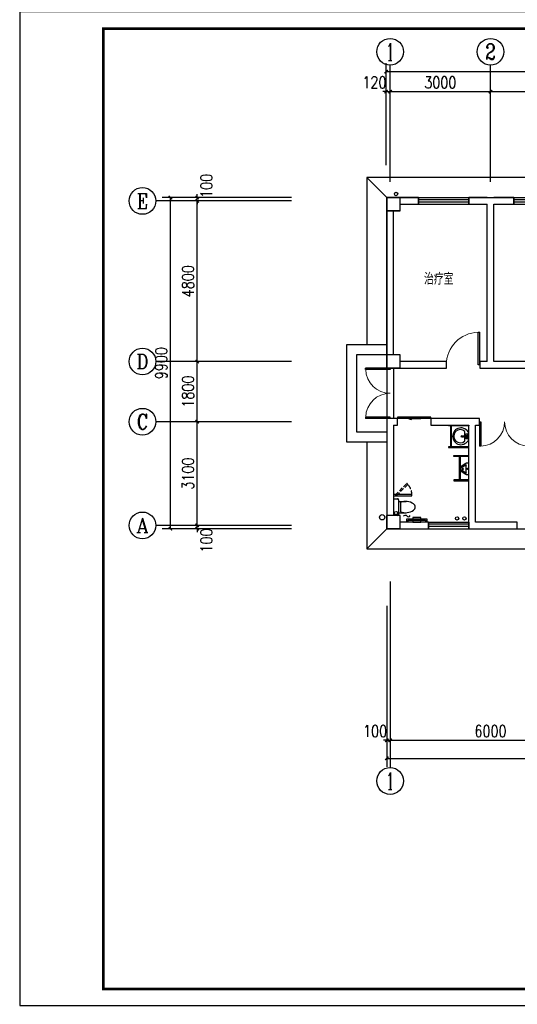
# Model space of a CAD drawing. Extents: x 41933 to 169416, y 41775 to 279375.
# Tile 30 of 39: x 83933 to 98802, y 160614 to 190045. Entities that reach past the tile are written whole.
import ezdxf
from ezdxf.enums import TextEntityAlignment as Align

# ---------------------------------------------------------------- set-up
doc = ezdxf.new("R2010")
doc.units = 0
doc.header["$LTSCALE"] = 1000
doc.header["$MEASUREMENT"] = 0
doc.linetypes.add('DASH', pattern=[0.35, 0.25, -0.1])
for name, color, linetype in [('AXIS', 3, 'Continuous'), ('AXIS_TEXT', 7, 'Continuous'), ('BZ', 143, 'Continuous'), ('COLUMN', 1, 'Continuous'), ('EQUIP_污水', 7, 'Continuous'), ('LATRINE', 6, 'Continuous'), ('LVTRY', 6, 'Continuous'), ('PUB_TEXT', 7, 'Continuous'), ('VPIPE-凝结', 150, 'DASH'), ('VPIPE-污水', 2, 'DASH'), ('VPIPE-给水', 3, 'Continuous'), ('WALL', 1, 'Continuous'), ('WINDOW', 4, 'Continuous'), ('剖面', 8, 'Continuous'), ('图框', 4, 'Continuous'), ('填充', 8, 'Continuous'), ('雨落管', 3, 'Continuous')]:
    doc.layers.add(name, color=color, linetype=linetype)
doc.styles.add('_TCH_AXIS', font='COMPLEX', dxfattribs={"bigfont": 'GBCBIG'})
doc.styles.add('_TEL_DIM', font='SIMPLEX', dxfattribs={"width": 0.8, "height": 3.5, "bigfont": 'HZTXT'})
doc.styles.add('COMPLEX', font='COMPLEX')
doc.styles.add('DIM_FONT', font='simplex.shx', dxfattribs={"width": 0.8})
doc.dimstyles.new('_TCH_ARCH&&100', dxfattribs={"dimtxt": 350, "dimasz": 100, "dimexe": 250, "dimexo": 300, "dimgap": 100, "dimtad": 1, "dimdec": 0, "dimzin": 0, "dimdsep": 46, "dimtxsty": 'DIM_FONT', "dimblk": 'ARCHTICK', "dimcen": 0.09, "dimclrt": 7, "dimazin": 2, "dimtfac": 1, "dimtdec": 0, "dimtix": 1, "dimtmove": 2, "dimatfit": 3, "dimfxl": 0, "dimtolj": 1, "dimtzin": 0, "dimarcsym": 0})

# ---------------------------------------------------------------- blocks, each defined once
blk = doc.blocks.new('_ArchTick')
at = {"color": 0, "linetype": 'ByBlock', "const_width": 0.4}
blk.add_lwpolyline([(-0.5, -0.5), (0.5, 0.5)], dxfattribs=at)
blk = doc.blocks.new('*D20')
at = {"layer": 'AXIS', "color": 0, "lineweight": -2, "transparency": 16777216}
for p, q in [((92052, 174928), (88987, 174928)), ((92052, 174828), (88987, 174828)), ((89237, 174928), (89237, 175028)), ((89237, 174828), (89237, 174928)), ((89237, 174828), (89237, 174728))]:
    blk.add_line(p, q, dxfattribs=at)
at = {"layer": 'Defpoints', "color": 0, "transparency": 16777216}
for p in [(89237, 174928), (92352, 174928), (92352, 174828)]:
    blk.add_point(p, dxfattribs=at)
at = {"layer": 'AXIS', "color": 0, "lineweight": -2, "transparency": 16777216, "xscale": 100, "yscale": 100, "zscale": 100}
for p, rotation in [((89237, 174928), 270), ((89237, 174828), 90)]:
    blk.add_blockref('_ArchTick', p, dxfattribs=dict(at, rotation=rotation))
at = {"layer": 'AXIS', "color": 7, "transparency": 16777216, "insert": (89512, 174478), "char_height": 350, "attachment_point": 5, "rotation": 90, "style": 'DIM_FONT'}
blk.add_mtext('\\A1;100', dxfattribs=at)
blk = doc.blocks.new('*D21')
at = {"layer": 'AXIS', "color": 0, "lineweight": -2, "transparency": 16777216}
for p, q in [((92052, 178028), (88987, 178028)), ((89237, 174928), (89237, 178028)), ((92052, 174928), (88987, 174928))]:
    blk.add_line(p, q, dxfattribs=at)
at = {"layer": 'Defpoints', "color": 0, "transparency": 16777216}
for p in [(89237, 178028), (92352, 178028), (92352, 174928)]:
    blk.add_point(p, dxfattribs=at)
at = {"layer": 'AXIS', "color": 0, "lineweight": -2, "transparency": 16777216, "xscale": 100, "yscale": 100, "zscale": 100}
for p, rotation in [((89237, 178028), 90), ((89237, 174928), 270)]:
    blk.add_blockref('_ArchTick', p, dxfattribs=dict(at, rotation=rotation))
at = {"layer": 'AXIS', "color": 7, "transparency": 16777216, "insert": (88962, 176478), "char_height": 350, "attachment_point": 5, "rotation": 90, "style": 'DIM_FONT'}
blk.add_mtext('\\A1;3100', dxfattribs=at)
blk = doc.blocks.new('*D22')
at = {"layer": 'AXIS', "color": 0, "lineweight": -2, "transparency": 16777216}
for p, q in [((92052, 179828), (88987, 179828)), ((89237, 178028), (89237, 179828)), ((92052, 178028), (88987, 178028))]:
    blk.add_line(p, q, dxfattribs=at)
at = {"layer": 'Defpoints', "color": 0, "transparency": 16777216}
for p in [(89237, 179828), (92352, 179828), (92352, 178028)]:
    blk.add_point(p, dxfattribs=at)
at = {"layer": 'AXIS', "color": 0, "lineweight": -2, "transparency": 16777216, "xscale": 100, "yscale": 100, "zscale": 100}
for p, rotation in [((89237, 179828), 90), ((89237, 178028), 270)]:
    blk.add_blockref('_ArchTick', p, dxfattribs=dict(at, rotation=rotation))
at = {"layer": 'AXIS', "color": 7, "transparency": 16777216, "insert": (88962, 178928), "char_height": 350, "attachment_point": 5, "rotation": 90, "style": 'DIM_FONT'}
blk.add_mtext('\\A1;1800', dxfattribs=at)
blk = doc.blocks.new('*D23')
at = {"layer": 'AXIS', "color": 0, "lineweight": -2, "transparency": 16777216}
for p, q in [((92052, 184628), (88987, 184628)), ((89237, 179828), (89237, 184628)), ((92052, 179828), (88987, 179828))]:
    blk.add_line(p, q, dxfattribs=at)
at = {"layer": 'Defpoints', "color": 0, "transparency": 16777216}
for p in [(89237, 184628), (92352, 184628), (92352, 179828)]:
    blk.add_point(p, dxfattribs=at)
at = {"layer": 'AXIS', "color": 0, "lineweight": -2, "transparency": 16777216, "xscale": 100, "yscale": 100, "zscale": 100}
for p, rotation in [((89237, 184628), 90), ((89237, 179828), 270)]:
    blk.add_blockref('_ArchTick', p, dxfattribs=dict(at, rotation=rotation))
at = {"layer": 'AXIS', "color": 7, "transparency": 16777216, "insert": (88962, 182228), "char_height": 350, "attachment_point": 5, "rotation": 90, "style": 'DIM_FONT'}
blk.add_mtext('\\A1;4800', dxfattribs=at)
blk = doc.blocks.new('*D24')
at = {"layer": 'AXIS', "color": 0, "lineweight": -2, "transparency": 16777216}
for p, q in [((89237, 184728), (89237, 184828)), ((92052, 184728), (88987, 184728)), ((92052, 184628), (88987, 184628)), ((89237, 184628), (89237, 184728)), ((89237, 184628), (89237, 184528))]:
    blk.add_line(p, q, dxfattribs=at)
at = {"layer": 'Defpoints', "color": 0, "transparency": 16777216}
for p in [(89237, 184728), (92352, 184728), (92352, 184628)]:
    blk.add_point(p, dxfattribs=at)
at = {"layer": 'AXIS', "color": 0, "lineweight": -2, "transparency": 16777216, "xscale": 100, "yscale": 100, "zscale": 100}
for p, rotation in [((89237, 184728), 270), ((89237, 184628), 90)]:
    blk.add_blockref('_ArchTick', p, dxfattribs=dict(at, rotation=rotation))
at = {"layer": 'AXIS', "color": 7, "transparency": 16777216, "insert": (89512, 185078), "char_height": 350, "attachment_point": 5, "rotation": 90, "style": 'DIM_FONT'}
blk.add_mtext('\\A1;100', dxfattribs=at)
blk = doc.blocks.new('*D25')
at = {"layer": 'AXIS', "color": 0, "lineweight": -2, "transparency": 16777216}
for p, q in [((91437, 184728), (88187, 184728)), ((88437, 174828), (88437, 184728)), ((91437, 174828), (88187, 174828))]:
    blk.add_line(p, q, dxfattribs=at)
at = {"layer": 'Defpoints', "color": 0, "transparency": 16777216}
for p in [(88437, 184728), (91737, 184728), (91737, 174828)]:
    blk.add_point(p, dxfattribs=at)
at = {"layer": 'AXIS', "color": 0, "lineweight": -2, "transparency": 16777216, "xscale": 100, "yscale": 100, "zscale": 100}
for p, rotation in [((88437, 184728), 90), ((88437, 174828), 270)]:
    blk.add_blockref('_ArchTick', p, dxfattribs=dict(at, rotation=rotation))
at = {"layer": 'AXIS', "color": 7, "transparency": 16777216, "insert": (88162, 179778), "char_height": 350, "attachment_point": 5, "rotation": 90, "style": 'DIM_FONT'}
blk.add_mtext('\\A1;9900', dxfattribs=at)
blk = doc.blocks.new('*D32')
at = {"layer": 'AXIS', "color": 0, "lineweight": -2, "transparency": 16777216}
for p, q in [((94882, 185696), (94882, 188146)), ((95002, 185696), (95002, 188146)), ((94882, 187896), (94782, 187896)), ((94882, 187896), (95002, 187896)), ((95002, 187896), (95102, 187896))]:
    blk.add_line(p, q, dxfattribs=at)
at = {"layer": 'Defpoints', "color": 0, "transparency": 16777216}
for p in [(95002, 187896), (94882, 185396), (95002, 185396)]:
    blk.add_point(p, dxfattribs=at)
at = {"layer": 'AXIS', "color": 0, "lineweight": -2, "transparency": 16777216, "xscale": 100, "yscale": 100, "zscale": 100}
blk.add_blockref('_ArchTick', (94882, 187896), dxfattribs=at)
at = {"layer": 'AXIS', "color": 0, "lineweight": -2, "transparency": 16777216, "xscale": 100, "yscale": 100, "zscale": 100, "rotation": 180}
blk.add_blockref('_ArchTick', (95002, 187896), dxfattribs=at)
at = {"layer": 'AXIS', "color": 7, "transparency": 16777216, "insert": (94532, 188171), "char_height": 350, "attachment_point": 5, "style": 'DIM_FONT'}
blk.add_mtext('\\A1;120', dxfattribs=at)
blk = doc.blocks.new('*D33')
at = {"layer": 'AXIS', "color": 0, "lineweight": -2, "transparency": 16777216}
for p, q in [((95002, 185696), (95002, 188146)), ((98002, 185696), (98002, 188146)), ((95002, 187896), (98002, 187896))]:
    blk.add_line(p, q, dxfattribs=at)
at = {"layer": 'Defpoints', "color": 0, "transparency": 16777216}
for p in [(98002, 187896), (95002, 185396), (98002, 185396)]:
    blk.add_point(p, dxfattribs=at)
at = {"layer": 'AXIS', "color": 0, "lineweight": -2, "transparency": 16777216, "xscale": 100, "yscale": 100, "zscale": 100, "rotation": 180}
blk.add_blockref('_ArchTick', (95002, 187896), dxfattribs=at)
at = {"layer": 'AXIS', "color": 0, "lineweight": -2, "transparency": 16777216, "xscale": 100, "yscale": 100, "zscale": 100}
blk.add_blockref('_ArchTick', (98002, 187896), dxfattribs=at)
at = {"layer": 'AXIS', "color": 7, "transparency": 16777216, "insert": (96502, 188171), "char_height": 350, "attachment_point": 5, "style": 'DIM_FONT'}
blk.add_mtext('\\A1;3000', dxfattribs=at)
blk = doc.blocks.new('*D34')
at = {"layer": 'AXIS', "color": 0, "lineweight": -2, "transparency": 16777216}
for p, q in [((98002, 185696), (98002, 188146)), ((101002, 185696), (101002, 188146)), ((98002, 187896), (101002, 187896))]:
    blk.add_line(p, q, dxfattribs=at)
at = {"layer": 'Defpoints', "color": 0, "transparency": 16777216}
for p in [(101002, 187896), (98002, 185396), (101002, 185396)]:
    blk.add_point(p, dxfattribs=at)
at = {"layer": 'AXIS', "color": 0, "lineweight": -2, "transparency": 16777216, "xscale": 100, "yscale": 100, "zscale": 100, "rotation": 180}
blk.add_blockref('_ArchTick', (98002, 187896), dxfattribs=at)
at = {"layer": 'AXIS', "color": 0, "lineweight": -2, "transparency": 16777216, "xscale": 100, "yscale": 100, "zscale": 100}
blk.add_blockref('_ArchTick', (101002, 187896), dxfattribs=at)
at = {"layer": 'AXIS', "color": 7, "transparency": 16777216, "insert": (99502, 188171), "char_height": 350, "attachment_point": 5, "style": 'DIM_FONT'}
blk.add_mtext('\\A1;3000', dxfattribs=at)
blk = doc.blocks.new('*D39')
at = {"layer": 'AXIS', "color": 0, "lineweight": -2, "transparency": 16777216}
for p, q in [((94882, 186742), (94882, 188743)), ((112602, 186742), (112602, 188743)), ((94882, 188493), (112602, 188493))]:
    blk.add_line(p, q, dxfattribs=at)
at = {"layer": 'Defpoints', "color": 0, "transparency": 16777216}
for p in [(112602, 188493), (94882, 186442), (112602, 186442)]:
    blk.add_point(p, dxfattribs=at)
at = {"layer": 'AXIS', "color": 0, "lineweight": -2, "transparency": 16777216, "xscale": 100, "yscale": 100, "zscale": 100, "rotation": 180}
blk.add_blockref('_ArchTick', (94882, 188493), dxfattribs=at)
at = {"layer": 'AXIS', "color": 0, "lineweight": -2, "transparency": 16777216, "xscale": 100, "yscale": 100, "zscale": 100}
blk.add_blockref('_ArchTick', (112602, 188493), dxfattribs=at)
at = {"layer": 'AXIS', "color": 7, "transparency": 16777216, "insert": (103742, 188768), "char_height": 350, "attachment_point": 5, "style": 'DIM_FONT'}
blk.add_mtext('\\A1;17720', dxfattribs=at)
blk = doc.blocks.new('*D40')
at = {"layer": 'AXIS', "color": 0, "lineweight": -2, "transparency": 16777216}
for p, q in [((94902, 172266), (94902, 168255)), ((95002, 172266), (95002, 168255)), ((94902, 168505), (94802, 168505)), ((94902, 168505), (95002, 168505)), ((95002, 168505), (95102, 168505))]:
    blk.add_line(p, q, dxfattribs=at)
at = {"layer": 'Defpoints', "color": 0, "transparency": 16777216}
for p in [(94902, 172566), (95002, 172566), (95002, 168505)]:
    blk.add_point(p, dxfattribs=at)
at = {"layer": 'AXIS', "color": 0, "lineweight": -2, "transparency": 16777216, "xscale": 100, "yscale": 100, "zscale": 100}
blk.add_blockref('_ArchTick', (94902, 168505), dxfattribs=at)
at = {"layer": 'AXIS', "color": 0, "lineweight": -2, "transparency": 16777216, "xscale": 100, "yscale": 100, "zscale": 100, "rotation": 180}
blk.add_blockref('_ArchTick', (95002, 168505), dxfattribs=at)
at = {"layer": 'AXIS', "color": 7, "transparency": 16777216, "insert": (94552, 168780), "char_height": 350, "attachment_point": 5, "style": 'DIM_FONT'}
blk.add_mtext('\\A1;100', dxfattribs=at)
blk = doc.blocks.new('*D41')
at = {"layer": 'AXIS', "color": 0, "lineweight": -2, "transparency": 16777216}
for p, q in [((95002, 172266), (95002, 168255)), ((101002, 172266), (101002, 168255)), ((95002, 168505), (101002, 168505))]:
    blk.add_line(p, q, dxfattribs=at)
at = {"layer": 'Defpoints', "color": 0, "transparency": 16777216}
for p in [(95002, 172566), (101002, 172566), (101002, 168505)]:
    blk.add_point(p, dxfattribs=at)
at = {"layer": 'AXIS', "color": 0, "lineweight": -2, "transparency": 16777216, "xscale": 100, "yscale": 100, "zscale": 100, "rotation": 180}
blk.add_blockref('_ArchTick', (95002, 168505), dxfattribs=at)
at = {"layer": 'AXIS', "color": 0, "lineweight": -2, "transparency": 16777216, "xscale": 100, "yscale": 100, "zscale": 100}
blk.add_blockref('_ArchTick', (101002, 168505), dxfattribs=at)
at = {"layer": 'AXIS', "color": 7, "transparency": 16777216, "insert": (98002, 168780), "char_height": 350, "attachment_point": 5, "style": 'DIM_FONT'}
blk.add_mtext('\\A1;6000', dxfattribs=at)
blk = doc.blocks.new('*D46')
at = {"layer": 'AXIS', "color": 0, "lineweight": -2, "transparency": 16777216}
for p, q in [((94902, 172524), (94902, 167714)), ((112622, 172524), (112622, 167714)), ((94902, 167964), (112622, 167964))]:
    blk.add_line(p, q, dxfattribs=at)
at = {"layer": 'Defpoints', "color": 0, "transparency": 16777216}
for p in [(94902, 172824), (112622, 172824), (112622, 167964)]:
    blk.add_point(p, dxfattribs=at)
at = {"layer": 'AXIS', "color": 0, "lineweight": -2, "transparency": 16777216, "xscale": 100, "yscale": 100, "zscale": 100, "rotation": 180}
blk.add_blockref('_ArchTick', (94902, 167964), dxfattribs=at)
at = {"layer": 'AXIS', "color": 0, "lineweight": -2, "transparency": 16777216, "xscale": 100, "yscale": 100, "zscale": 100}
blk.add_blockref('_ArchTick', (112622, 167964), dxfattribs=at)
at = {"layer": 'AXIS', "color": 7, "transparency": 16777216, "insert": (103762, 168239), "char_height": 350, "attachment_point": 5, "style": 'DIM_FONT'}
blk.add_mtext('\\A1;17720', dxfattribs=at)
blk = doc.blocks.new('_AXISO')
blk.add_circle((0, 0), 0.5)
at = {"layer": 'AXIS_TEXT', "style": 'COMPLEX', "width": 1.041667}
blk.add_attdef('A', text='', height=0.56, dxfattribs=at).set_placement((-0.25, -0.28), (0.25, -0.28), align=Align.FIT)
blk = doc.blocks.new('$plan$00001628')
for p, q in [((-20, 0), (20, 0)), ((20, 0), (20, -150)), ((-23, -104), (-144, -104)), ((-20, -150), (-20, 0)), ((20, -150), (-20, -150)), ((136, -104), (24, -104))]:
    blk.add_line(p, q)
blk.add_lwpolyline([(-97, 9, 5.110404), (92, 9)], format="xyb", close=True)
for centre, radius in [((-57, -52), 26.7), ((0, -190), 27.8), ((57, -52), 26.7)]:
    blk.add_circle(centre, radius)
blk.add_arc((-4, -243), 197, 135.2527, 44.7473)
blk = doc.blocks.new('_FZH')
for p, q in [((-0.5, 0.5), (0.5, 0.5)), ((-0.5, -0.5), (-0.5, 0.5)), ((0.5, -0.5), (0.5, 0.5)), ((-0.5, -0.5), (0.5, -0.5))]:
    blk.add_line(p, q)
blk.add_lwpolyline([(-0.5, -0.5), (0.5, -0.5), (0.5, 0.5), (-0.5, 0.5)], close=True)
blk = doc.blocks.new('$DorLib2D$00000002')
for p, q in [((-0.5, 0), (-0.5, 0.4875)), ((-0.475, 0.4875), (-0.5, 0.4875)), ((-0.475, 0), (-0.475, 0.4875)), ((0.475, 0), (0.475, 0.4875)), ((0.475, 0.4875), (0.5, 0.4875)), ((0.5, 0), (0.5, 0.4875)), ((-0.5, 0), (-0.475, 0)), ((0.5, 0), (0.475, 0))]:
    blk.add_line(p, q)
at = {"lineweight": 13}
for centre, start, end in [((-0.4875, 0), 0, 88.53072), ((0.4875, 0), 91.46928, 180)]:
    blk.add_arc(centre, 0.4875, start, end, dxfattribs=at)
blk = doc.blocks.new('$WINLIB2D$00000001')
for p, q in [((-0.5, 0.5), (0.5, 0.5)), ((-0.5, 0.5), (-0.5, -0.5)), ((0.5, -0.5), (0.5, 0.5)), ((0.5, 0.167), (-0.5, 0.167)), ((0.5, -0.167), (-0.5, -0.167)), ((-0.5, -0.5), (0.5, -0.5))]:
    blk.add_line(p, q)
blk = doc.blocks.new('$DorLib2D$00000129')
at = {"color": 0, "linetype": 'Continuous'}
for p, q in [((-0.5, 0.545), (-0.5, 0.687)), ((-0.5, 0.687), (0.5, 0.687)), ((0.5, 0.687), (0.5, 0.545)), ((0.5, 0.545), (-0.5, 0.545)), ((-0.5, 0.5), (-0.5, 0.545)), ((-0.2, 0.437), (0.158, 0.437)), ((0.08, 0.341), (0.08, 0.437)), ((0.158, 0.437), (0.08, 0.341)), ((0.5, 0.5), (0.5, 0.545))]:
    blk.add_line(p, q, dxfattribs=at)
blk = doc.blocks.new('$lvtry$00000219')
at = {"color": 0}
for p, q in [((-124, -91, 0), (-43, -216, 0)), ((-116, -76, 0), (116, -76, 0)), ((43, -216, 0), (124, -91, 0))]:
    blk.add_line(p, q, dxfattribs=at)
at = {"color": 0, "elevation": 0}
blk.add_lwpolyline([(69, -231, -0.57735), (-69, -231), (-162, -88, -0.145378), (-170, -61), (-170, 0), (170, 0), (170, -61, -0.145378), (162, -88)], format="xyb", close=True, dxfattribs=at)
at = {"color": 0}
for centre, radius in [((0, -177, 0), 20), ((0, -38, 0), 17.7)]:
    blk.add_circle(centre, radius, dxfattribs=at)
for centre, radius, start, end in [((-116, -86, 0), 10, 90, 213.0863), ((0, -191, 0), 50, 210, 330), ((116, -86, 0), 10, 326.9137, 90)]:
    blk.add_arc(centre, radius, start, end, dxfattribs=at)
for p in [(0, -38, 0), (0, -177, 0)]:
    blk.add_point(p, dxfattribs=at)
blk = doc.blocks.new('$DorLib2D$00000001')
for p, q in [((0.45, 0.975), (0.5, 0.975)), ((0.45, 0), (0.45, 0.975)), ((0.5, 0), (0.5, 0.975)), ((0.5, 0), (0.45, 0))]:
    blk.add_line(p, q)
at = {"lineweight": 13}
blk.add_arc((0.475, 0), 0.975, 91.4693, 180, dxfattribs=at)
blk = doc.blocks.new('$TwtSys$00000132')
at = {"elevation": 0}
blk.add_lwpolyline([(7, -101, -0.575183), (0, 0, 0.604745), (-11, 101, 16.924828)], format="xyb", dxfattribs=at)

msp = doc.modelspace()

# ---------------------------------------------------------------- linework, layer by layer
at = {"color": 32}
for p, q in [((94901.9, 184728.1), (94301.9, 185328.1)), ((94901.9, 174828.1), (94301.9, 174228.1))]:
    msp.add_line(p, q, dxfattribs=at)
for p, q in [((97071.9, 176290.3), (97071.9, 176990.3)), ((97101.9, 176290.3), (97101.9, 176990.3))]:
    msp.add_line(p, q)
for points in [[(108601.9, 174228.1), (108801.9, 174228.1), (108801.9, 174228.1), (113201.9, 174228.1), (113201.9, 185328.1), (94301.9, 185328.1), (94301.9, 180328.1)], [(94301.9, 177428.1), (94301.9, 174228.1), (105601.9, 174228.1)]]:
    msp.add_lwpolyline(points, dxfattribs=at)
for points in [[(97351.9, 177928.1), (97351.9, 177903.1), (96745.4, 177903.1), (96745.4, 177928.1)], [(96831.8, 177903.1), (96806.8, 177903.1), (96806.8, 177278.1), (96831.8, 177278.1)], [(97351.9, 177253.1), (97351.9, 177278.1), (96745.4, 177278.1), (96745.4, 177253.1)]]:
    msp.add_lwpolyline(points, close=True)
for points in [[(97351.9, 176990.3), (96902.4, 176990.3), (96902.4, 177020.3), (97351.9, 177020.3)], [(97351.9, 176290.3), (96902.4, 176290.3), (96902.4, 176260.3), (97351.9, 176260.3)]]:
    msp.add_lwpolyline(points)
at = {"layer": 'AXIS'}
for p, q in [((95001.9, 185193.8), (95001.9, 188685.9)), ((98001.9, 185193.8), (98001.9, 188685.9)), ((92001.9, 184628.1), (88001.9, 184628.1)), ((92001.9, 179828.1), (88001.9, 179828.1)), ((92001.9, 178028.1), (88001.9, 178028.1)), ((92001.9, 174928.1), (88001.9, 174928.1)), ((95001.9, 173249.7), (95001.9, 167689.5))]:
    msp.add_line(p, q, dxfattribs=at)
at = {"layer": 'BZ'}
for p, q in [((95101.9, 175728.1), (95222.5, 175728.1)), ((95252.5, 175698.1), (95252.5, 175258.1)), ((95252.9, 175647.9), (95482.9, 175647.9)), ((95312.9, 175617.9), (95312.9, 175338.4)), ((95222.5, 175228.1), (95101.9, 175228.1)), ((95252.9, 175308.4), (95482.9, 175308.4))]:
    msp.add_line(p, q, dxfattribs=at)
for centre, radius, start, end in [((95222.5, 175698.1), 30, 0, 90), ((95465.4, 175250.7), 397.5, 53.36186, 112.54952), ((95642.1, 175478.1), 109.8, 303.45086, 56.54914), ((95222.5, 175258.1), 30, 270, 0), ((95465.4, 175705.5), 397.5, 247.45048, 306.63814)]:
    msp.add_arc(centre, radius, start, end, dxfattribs=at)
at = {"layer": 'LATRINE', "linetype": 'DASH', "ltscale": 0.5}
msp.add_lwpolyline([(95181.9, 175807.6), (95153.6, 175835.9), (95500.1, 176182.4), (95528.3, 176154.1)], close=True, dxfattribs=at)
at = {"layer": 'LATRINE'}
for points in [[(95651.9, 175808.1), (95651.9, 175848.1), (95101.9, 175848.1), (95101.9, 175808.1)], [(95921.9, 175028.1), (95921.9, 175167.3), (95681.9, 175167.3), (95681.9, 175028.1)]]:
    msp.add_lwpolyline(points, close=True, dxfattribs=at)
for points in [[(95501.9, 175028.1), (95501.9, 175128.1), (96101.9, 175128.1), (96101.9, 175028.1)], [(95541.9, 175028.1), (95541.9, 175088.1), (96061.9, 175088.1), (96061.9, 175028.1)]]:
    msp.add_lwpolyline(points, dxfattribs=at)
at = {"layer": 'LATRINE', "linetype": 'DASH', "ltscale": 0.5}
msp.add_arc((95201.9, 175848.1), 450, 0, 48.26245, dxfattribs=at)
at = {"layer": 'VPIPE-凝结', "linetype": 'Continuous'}
msp.add_circle((95179.9, 184835), 50, dxfattribs=at)
at = {"layer": 'VPIPE-污水', "linetype": 'Continuous'}
for centre in [(97002.5, 175137.6), (97222, 175137.6)]:
    msp.add_circle(centre, 50, dxfattribs=at)
at = {"layer": 'VPIPE-给水', "linetype": 'Continuous'}
msp.add_circle((95179.2, 175297.1), 50, dxfattribs=at)
at = {"layer": 'WALL'}
for p, q in [((95851.9, 184728.1), (95301.9, 184728.1)), ((95851.9, 184528.1), (95851.9, 184728.1)), ((97901.9, 184728.1), (97351.9, 184728.1)), ((97351.9, 184728.1), (97351.9, 184528.1)), ((97901.9, 184728.1), (97901.9, 184728.1)), ((97901.9, 184728.1), (98101.9, 184728.1)), ((98701.9, 184728.1), (98101.9, 184728.1)), ((98101.9, 184728.1), (98101.9, 184728.1)), ((98701.9, 184528.1), (98701.9, 184728.1)), ((94901.9, 180028.1), (94901.9, 184328.1)), ((95101.9, 180028.1), (95101.9, 184328.1)), ((95301.9, 184528.1), (95851.9, 184528.1)), ((97351.9, 184528.1), (97901.9, 184528.1)), ((97901.9, 179828.1), (97901.9, 184528.1)), ((98101.9, 184528.1), (98701.9, 184528.1)), ((98101.9, 179828.1), (98101.9, 184528.1)), ((96681.9, 179828.1), (95301.9, 179828.1)), ((96681.9, 179628.1), (96681.9, 179828.1)), ((97901.9, 179828.1), (97681.9, 179828.1)), ((97681.9, 179828.1), (97681.9, 179628.1)), ((99681.9, 179828.1), (98101.9, 179828.1)), ((95301.9, 179628.1), (96681.9, 179628.1)), ((97681.9, 179628.1), (98001.9, 179628.1)), ((98001.9, 179628.1), (99681.9, 179628.1)), ((95101.9, 178128.1), (94901.9, 178128.1)), ((94901.9, 178128.1), (94901.9, 178028.1)), ((95221.9, 178128.1), (95101.9, 178128.1)), ((95221.9, 177928.1), (95221.9, 178128.1)), ((97451.9, 178128.1), (96221.9, 178128.1)), ((96221.9, 178128.1), (96221.9, 177928.1)), ((97671.9, 178128.1), (97451.9, 178128.1)), ((97671.9, 177928.1), (97671.9, 178128.1)), ((94901.9, 178028.1), (94901.9, 175228.1)), ((95101.9, 177928.1), (95221.9, 177928.1)), ((95101.9, 177928.1), (95101.9, 175228.1)), ((96221.9, 177928.1), (97351.9, 177928.1)), ((97351.9, 175028.1), (97351.9, 177928.1)), ((97551.9, 177928.1), (97671.9, 177928.1)), ((97551.9, 175028.1), (97551.9, 177928.1)), ((96151.9, 175028.1), (95301.9, 175028.1)), ((95301.9, 174828.1), (96151.9, 174828.1)), ((96151.9, 174828.1), (96151.9, 175028.1)), ((97351.9, 175028.1), (97351.9, 174828.1)), ((97351.9, 174828.1), (97451.9, 174828.1)), ((97451.9, 174828.1), (98801.9, 174828.1)), ((98801.9, 175028.1), (97551.9, 175028.1)), ((98801.9, 174828.1), (98801.9, 175028.1))]:
    msp.add_line(p, q, dxfattribs=at)
at = {"layer": 'WINDOW'}
for p, q in [((94901.9, 179628.1), (94901.9, 178128.1)), ((95101.9, 179628.1), (95101.9, 178128.1))]:
    msp.add_line(p, q, dxfattribs=at)
at = {"layer": '剖面'}
msp.add_line((94901.9, 184728.1), (94901.9, 179628.1), dxfattribs=at)
for points in [[(94901.9, 180328.1), (93701.9, 180328.1), (93701.9, 178128.1), (93701.9, 177428.1), (94901.9, 177428.1)], [(94901.9, 179628.1), (94901.9, 180028.1), (94001.9, 180028.1), (94001.9, 178128.1), (94001.9, 177728.1), (94901.9, 177728.1)]]:
    msp.add_lwpolyline(points, dxfattribs=at)
at = {"layer": '图框', "color": 4}
msp.add_lwpolyline([(125933, 190275), (83933, 190275), (83933, 160575), (125933, 160575)], close=True, dxfattribs=at)
at = {"layer": '图框', "color": 4, "const_width": 80}
msp.add_lwpolyline([(86433, 161075), (125433, 161075), (125433, 189775), (86433, 189775)], close=True, dxfattribs=at)
at = {"layer": '填充'}
for points in [[(94901.9, 184728.1), (112601.9, 184728.1), (112601.9, 174828.1), (108601.9, 174828.1)], [(94901.9, 179967.2), (94901.9, 174828.1), (105501.9, 174828.1)]]:
    msp.add_lwpolyline(points, dxfattribs=at)
at = {"layer": '雨落管'}
msp.add_circle((94764.5, 175172.4), 80, dxfattribs=at)

# ---------------------------------------------------------------- block references
at = {"layer": 'AXIS'}
ref = msp.add_blockref('_AXISO', (95001.9, 189085.9), dxfattribs=dict(at, xscale=800, yscale=800, zscale=800))
ref.add_attrib('A', '1', dxfattribs={"layer": 'AXIS_TEXT', "height": 514.7, "style": '_TCH_AXIS'}).set_placement((94891.6, 188828.5), (95112.2, 188828.5), align=Align.FIT)
ref = msp.add_blockref('_AXISO', (98001.9, 189085.9), dxfattribs=dict(at, xscale=800, yscale=800, zscale=800))
ref.add_attrib('A', '2', dxfattribs={"layer": 'AXIS_TEXT', "height": 465.9, "style": '_TCH_AXIS'}).set_placement((97846.5, 188852.9), (98157.2, 188852.9), align=Align.FIT)
ref = msp.add_blockref('_AXISO', (87601.9, 184628.1), dxfattribs=dict(at, xscale=800, yscale=800, zscale=800))
ref.add_attrib('A', 'E', dxfattribs={"layer": 'AXIS_TEXT', "height": 445.4, "style": '_TCH_AXIS'}).set_placement((87432.2, 184405.4), (87771.6, 184405.4), align=Align.FIT)
ref = msp.add_blockref('_AXISO', (87601.9, 179828.1), dxfattribs=dict(at, xscale=800, yscale=800, zscale=800))
ref.add_attrib('A', 'D', dxfattribs={"layer": 'AXIS_TEXT', "height": 435.3, "style": '_TCH_AXIS'}).set_placement((87425.7, 179610.5), (87778, 179610.5), align=Align.FIT)
ref = msp.add_blockref('_AXISO', (87601.9, 178028.1), dxfattribs=dict(at, xscale=800, yscale=800, zscale=800))
ref.add_attrib('A', 'C', dxfattribs={"layer": 'AXIS_TEXT', "height": 455.7, "style": '_TCH_AXIS'}).set_placement((87439.1, 177800.3), (87764.6, 177800.3), align=Align.FIT)
ref = msp.add_blockref('_AXISO', (87601.9, 174928.1), dxfattribs=dict(at, xscale=800, yscale=800, zscale=800))
ref.add_attrib('A', 'A', dxfattribs={"layer": 'AXIS_TEXT', "height": 425.2, "style": '_TCH_AXIS'}).set_placement((87419.6, 174715.5), (87784.1, 174715.5), align=Align.FIT)
ref = msp.add_blockref('_AXISO', (95001.9, 167289.5), dxfattribs=dict(at, xscale=800, yscale=800, zscale=800))
ref.add_attrib('A', '1', dxfattribs={"layer": 'AXIS_TEXT', "height": 514.7, "style": '_TCH_AXIS'}).set_placement((94891.6, 167032.2), (95112.2, 167032.2), align=Align.FIT)
at = {"layer": 'BZ', "xscale": -1, "yscale": -1, "rotation": 90}
msp.add_blockref('$plan$00001628', (97342.5, 177590.4), dxfattribs=at)
at = {"layer": 'COLUMN', "xscale": 400, "yscale": 400, "zscale": 400, "rotation": 90}
for p in [(95101.9, 184528.1), (95101.9, 179828.1), (95101.9, 175028.1)]:
    msp.add_blockref('_FZH', p, dxfattribs=at)
at = {"layer": 'EQUIP_污水', "rotation": 270}
msp.add_blockref('$TwtSys$00000132', (95502.3, 175211.2), dxfattribs=at)
at = {"layer": 'LVTRY', "yscale": -1, "rotation": 89.99999999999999}
msp.add_blockref('$lvtry$00000219', (97351.9, 176618.3), dxfattribs=at)
at = {"layer": 'WINDOW', "xscale": -1500, "zscale": -1500}
for name, p, yscale, rotation in [('$WINLIB2D$00000001', (96601.9, 184628.1), -200, 180), ('$WINLIB2D$00000001', (99451.9, 184628.1), -200, 180), ('$DorLib2D$00000002', (95001.9, 178878.1), -1500, 270)]:
    msp.add_blockref(name, p, dxfattribs=dict(at, yscale=yscale, rotation=rotation))
at = {"layer": 'WINDOW'}
for name, p, xscale, yscale, zscale in [('$DorLib2D$00000001', (97181.9, 179728.1), 1000, 1000, 1000), ('$DorLib2D$00000129', (95721.9, 178028.1), -1000, 200, -1000), ('$DorLib2D$00000002', (98421.9, 178028.1), -1500, -1500, -1500), ('$WINLIB2D$00000001', (96751.9, 174928.1), 1200, 200, 1200)]:
    msp.add_blockref(name, p, dxfattribs=dict(at, xscale=xscale, yscale=yscale, zscale=zscale))

# ---------------------------------------------------------------- texts
at = {"layer": 'PUB_TEXT', "style": '_TEL_DIM', "width": 0.8}
msp.add_text('治疗室', height=350, dxfattribs=at).set_placement((96013.7, 182123.6))

# ---------------------------------------------------------------- dimensions: what is measured, and where the dimension line sits
at = {"layer": 'AXIS'}
for p1, p2, distance, picture, middle in [((94881.9, 186441.6), (112601.9, 186441.6), 2051.3, '*D39', (103741.9, 188767.9)), ((95001.9, 185396), (98001.9, 185396), 2500, '*D33', (96501.9, 188171)), ((98001.9, 185396), (101001.9, 185396), 2500, '*D34', (99501.9, 188171)), ((91736.9, 174828.1), (91736.9, 184728.1), 3300, '*D25', (88161.9, 179778.1)), ((92351.9, 179828.1), (92351.9, 184628.1), 3114.9, '*D23', (88961.9, 182228.1)), ((92351.9, 178028.1), (92351.9, 179828.1), 3114.9, '*D22', (88961.9, 178928.1)), ((92351.9, 174928.1), (92351.9, 178028.1), 3114.9, '*D21', (88961.9, 176478.1)), ((94901.9, 172824.4), (112621.9, 172824.4), -4860.2, '*D46', (103761.9, 168239.2)), ((95001.9, 172565.5), (101001.9, 172565.5), -4060.2, '*D41', (98001.9, 168780.3))]:
    dim = msp.add_aligned_dim(p1=p1, p2=p2, distance=distance, dimstyle='_TCH_ARCH&&100', dxfattribs=at)
    dim.commit()
    dim.dimension.update_dxf_attribs({"geometry": picture, "text_midpoint": middle})
for base, p1, p2, angle, picture, middle in [((95001.9, 187896), (94881.9, 185396), (95001.9, 185396), 0, '*D32', (94531.9, 188171)), ((89236.9, 184728.1), (92351.9, 184628.1), (92351.9, 184728.1), 90, '*D24', (89511.9, 185078.1)), ((89236.9, 174928.1), (92351.9, 174828.1), (92351.9, 174928.1), 90, '*D20', (89511.9, 174478.1)), ((95001.9, 168505.3), (94901.9, 172565.5), (95001.9, 172565.5), 0, '*D40', (94551.9, 168780.3))]:
    dim = msp.add_linear_dim(base=base, p1=p1, p2=p2, angle=angle, dimstyle='_TCH_ARCH&&100', dxfattribs=at)
    dim.commit()
    dim.dimension.update_dxf_attribs({"geometry": picture, "text_midpoint": middle, "dimtype": 129})

doc.saveas('drawing.dxf')
